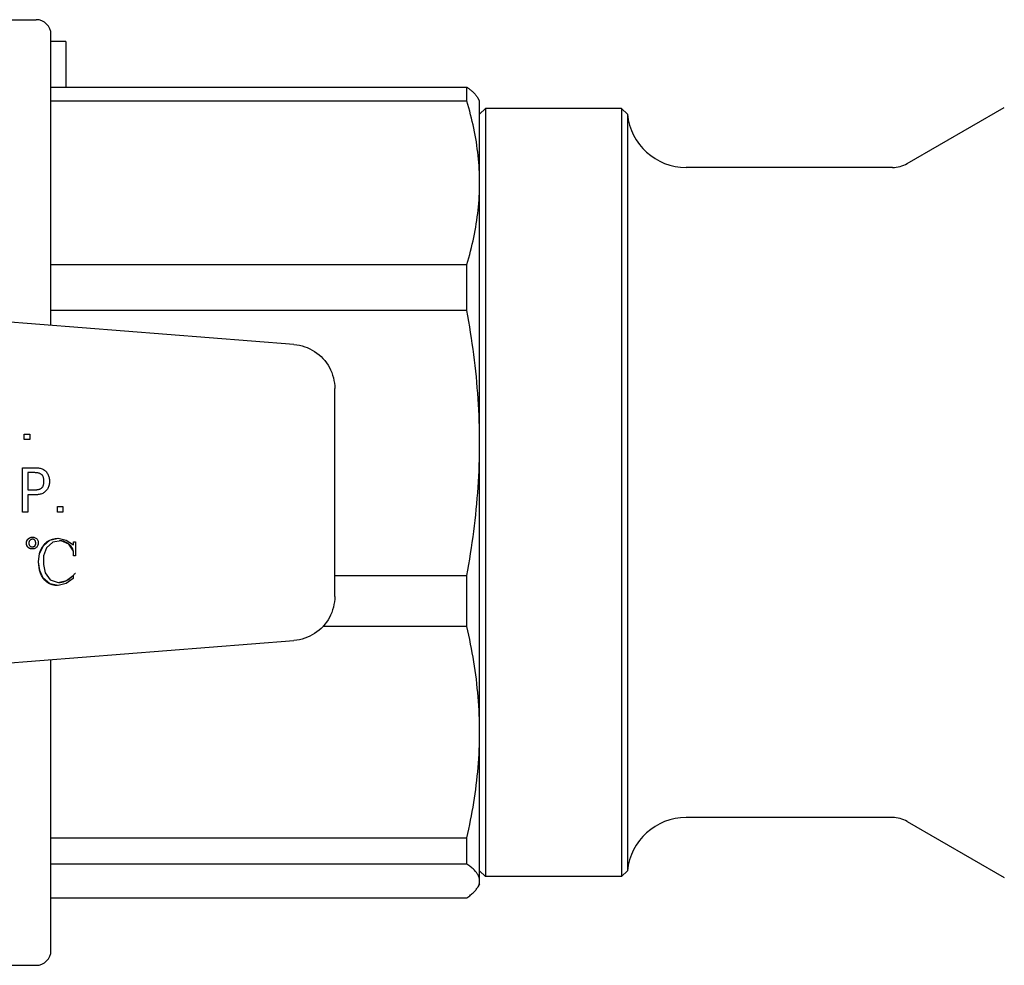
# Model space of a CAD drawing. Header units: millimetres. Extents: x 65 to 3510, y 33 to 336.
# Tile 5 of 6: x 341 to 374, y 304 to 336. Entities that reach past the tile are written whole.
import ezdxf

# ---------------------------------------------------------------- set-up
doc = ezdxf.new("R2010")
doc.units = ezdxf.units.MM
doc.layers.add('DETAIL', color=2, linetype='Continuous')

msp = doc.modelspace()

# ---------------------------------------------------------------- linework, layer by layer
at = {"layer": 'DETAIL'}
for p, q in [((336.837, 335.78), (341.737, 335.78)), ((342.237, 325.434), (342.237, 335.28)), ((342.737, 335.046), (342.237, 335.046)), ((342.737, 335.046), (342.737, 333.495)), ((342.237, 333.495), (356.304, 333.495)), ((356.304, 333.025), (356.304, 333.495)), ((356.737, 333.03), (356.676, 333.137)), ((356.304, 333.025), (342.237, 333.025)), ((356.737, 330.258), (356.737, 333.03)), ((356.737, 332.58), (356.937, 332.78)), ((356.937, 332.78), (356.937, 306.78)), ((361.537, 332.78), (356.937, 332.78)), ((361.537, 332.78), (361.537, 306.78)), ((361.737, 332.58), (361.537, 332.78)), ((371.202, 330.914), (374.487, 332.811)), ((361.737, 332.58), (361.737, 306.98)), ((370.702, 330.78), (363.727, 330.78)), ((356.737, 321.455), (356.737, 330.258)), ((342.237, 327.491), (356.304, 327.491)), ((356.304, 325.939), (356.304, 327.491)), ((350.458, 324.788), (337.837, 325.78)), ((356.304, 325.939), (342.237, 325.939)), ((351.837, 316.265), (351.837, 323.295)), ((341.334, 321.756), (341.521, 321.756)), ((341.334, 321.568), (341.334, 321.756)), ((341.334, 321.756), (341.334, 321.756)), ((341.334, 321.568), (341.334, 321.756)), ((341.521, 321.568), (341.334, 321.568)), ((341.334, 321.568), (341.334, 321.568)), ((341.521, 321.756), (341.521, 321.568)), ((356.737, 311.67), (356.737, 321.455)), ((341.272, 320.618), (341.271, 320.618)), ((341.271, 319.118), (341.271, 320.618)), ((341.272, 320.618), (341.725, 320.618)), ((341.272, 319.118), (341.272, 320.618)), ((341.459, 320.452), (341.459, 319.868)), ((341.669, 320.452), (341.459, 320.452)), ((341.998, 320.16), (341.999, 320.16)), ((341.459, 319.868), (341.669, 319.868)), ((341.459, 319.702), (341.459, 319.118)), ((341.716, 319.702), (341.459, 319.702)), ((341.272, 319.118), (341.271, 319.118)), ((341.459, 319.118), (341.272, 319.118)), ((342.455, 319.306), (342.454, 319.306)), ((342.454, 319.118), (342.454, 319.306)), ((342.455, 319.118), (342.454, 319.118)), ((342.455, 319.306), (342.642, 319.306)), ((342.455, 319.118), (342.455, 319.306)), ((342.642, 319.118), (342.455, 319.118)), ((342.642, 319.306), (342.642, 319.118)), ((341.609, 318.271), (341.608, 318.271)), ((342.474, 318.233), (342.473, 318.233)), ((342.995, 318.112), (342.994, 318.112)), ((342.994, 318.007), (342.994, 318.112)), ((342.995, 318.112), (343.065, 318.112)), ((342.995, 318.006), (342.995, 318.112)), ((343.065, 318.112), (343.065, 317.637)), ((341.607, 317.87), (341.606, 317.87)), ((342.995, 317.796), (342.994, 317.796)), ((342.994, 317.637), (342.994, 317.796)), ((342.995, 317.637), (342.995, 317.796)), ((342.995, 317.637), (342.994, 317.637)), ((343.065, 317.637), (342.995, 317.637)), ((343.061, 317.036), (343.06, 317.036)), ((351.837, 316.97), (356.304, 316.97)), ((356.304, 315.245), (356.304, 316.97)), ((342.462, 316.629), (342.461, 316.629)), ((356.304, 315.245), (351.438, 315.245)), ((337.837, 313.78), (350.458, 314.771)), ((342.237, 304.28), (342.237, 314.126)), ((356.737, 306.636), (356.737, 311.67)), ((370.702, 308.78), (363.727, 308.78)), ((371.202, 308.646), (374.487, 306.749)), ((342.237, 308.095), (356.304, 308.095)), ((356.304, 307.208), (356.304, 308.095)), ((356.304, 307.208), (342.237, 307.208)), ((356.737, 306.98), (356.937, 306.78)), ((361.537, 306.78), (356.937, 306.78)), ((361.737, 306.98), (361.537, 306.78)), ((356.737, 306.53), (356.676, 306.423)), ((356.737, 306.53), (356.737, 306.636)), ((342.237, 306.065), (356.304, 306.065)), ((336.837, 303.78), (341.737, 303.78))]:
    msp.add_line(p, q, dxfattribs=at)
at = {"layer": 'DETAIL', "flags": 128}
for points in [[(356.304, 333.495), (356.326, 333.48), (356.347, 333.465), (356.368, 333.45), (356.388, 333.435), (356.408, 333.421), (356.427, 333.406), (356.445, 333.391), (356.463, 333.376), (356.481, 333.361), (356.498, 333.346), (356.514, 333.331), (356.53, 333.316), (356.545, 333.301), (356.56, 333.286), (356.574, 333.271), (356.587, 333.256), (356.6, 333.242), (356.613, 333.227), (356.624, 333.212), (356.636, 333.197), (356.646, 333.182), (356.657, 333.167), (356.666, 333.152), (356.675, 333.137)], [(356.737, 330.258), (356.737, 330.373), (356.734, 330.489), (356.73, 330.604), (356.725, 330.719), (356.718, 330.834), (356.709, 330.95), (356.699, 331.065), (356.688, 331.181), (356.675, 331.296), (356.66, 331.412), (356.644, 331.527), (356.627, 331.642), (356.607, 331.758), (356.587, 331.873), (356.565, 331.989), (356.542, 332.104), (356.517, 332.22), (356.491, 332.335), (356.463, 332.45), (356.434, 332.565), (356.403, 332.681), (356.372, 332.796), (356.339, 332.91), (356.304, 333.025)], [(356.304, 327.491), (356.339, 327.606), (356.372, 327.721), (356.403, 327.836), (356.434, 327.951), (356.463, 328.066), (356.49, 328.181), (356.516, 328.297), (356.541, 328.412), (356.565, 328.527), (356.586, 328.642), (356.607, 328.757), (356.626, 328.873), (356.644, 328.988), (356.66, 329.103), (356.674, 329.219), (356.687, 329.334), (356.699, 329.449), (356.709, 329.565), (356.718, 329.68), (356.725, 329.796), (356.73, 329.911), (356.734, 330.027), (356.737, 330.143), (356.737, 330.258)], [(356.737, 321.455), (356.737, 321.641), (356.734, 321.828), (356.73, 322.015), (356.725, 322.202), (356.718, 322.389), (356.709, 322.576), (356.699, 322.763), (356.688, 322.95), (356.675, 323.137), (356.66, 323.324), (356.644, 323.511), (356.627, 323.698), (356.607, 323.885), (356.587, 324.072), (356.565, 324.259), (356.542, 324.447), (356.517, 324.634), (356.491, 324.821), (356.463, 325.007), (356.434, 325.194), (356.403, 325.381), (356.372, 325.567), (356.339, 325.753), (356.304, 325.939)], [(350.458, 324.788), (350.551, 324.778), (350.643, 324.762), (350.734, 324.74), (350.823, 324.713), (350.909, 324.681), (350.994, 324.643), (351.076, 324.6), (351.156, 324.552), (351.232, 324.499), (351.305, 324.441), (351.374, 324.379), (351.439, 324.312), (351.5, 324.242), (351.557, 324.168), (351.609, 324.091), (351.656, 324.01), (351.698, 323.927), (351.734, 323.841), (351.766, 323.754), (351.791, 323.664), (351.811, 323.574), (351.826, 323.482), (351.834, 323.388), (351.837, 323.295)], [(356.304, 316.97), (356.339, 317.156), (356.372, 317.343), (356.403, 317.529), (356.434, 317.716), (356.463, 317.902), (356.49, 318.089), (356.516, 318.276), (356.541, 318.462), (356.565, 318.649), (356.586, 318.836), (356.607, 319.022), (356.626, 319.209), (356.644, 319.396), (356.66, 319.583), (356.674, 319.77), (356.687, 319.957), (356.699, 320.144), (356.709, 320.331), (356.718, 320.518), (356.725, 320.705), (356.73, 320.893), (356.734, 321.08), (356.737, 321.267), (356.737, 321.455)], [(341.998, 320.16), (341.997, 320.181), (341.996, 320.203), (341.994, 320.224), (341.991, 320.245), (341.987, 320.266), (341.982, 320.287), (341.975, 320.307), (341.967, 320.326), (341.956, 320.345), (341.944, 320.362), (341.929, 320.378), (341.913, 320.392), (341.895, 320.404), (341.876, 320.413), (341.857, 320.422), (341.837, 320.429), (341.816, 320.435), (341.796, 320.44), (341.775, 320.444), (341.754, 320.447), (341.732, 320.449), (341.711, 320.45), (341.69, 320.451), (341.669, 320.452)], [(341.999, 320.16), (341.998, 320.181), (341.997, 320.203), (341.995, 320.224), (341.992, 320.245), (341.988, 320.266), (341.983, 320.287), (341.976, 320.307), (341.968, 320.326), (341.957, 320.345), (341.945, 320.362), (341.93, 320.378), (341.914, 320.392), (341.896, 320.404), (341.877, 320.413), (341.858, 320.422), (341.838, 320.429), (341.817, 320.435), (341.796, 320.44), (341.775, 320.444), (341.754, 320.447), (341.733, 320.449), (341.712, 320.45), (341.691, 320.451), (341.669, 320.452)], [(341.725, 320.618), (341.755, 320.617), (341.786, 320.616), (341.816, 320.612), (341.846, 320.607), (341.876, 320.6), (341.906, 320.592), (341.934, 320.581), (341.962, 320.568), (341.989, 320.553), (342.015, 320.537), (342.039, 320.518), (342.062, 320.497), (342.082, 320.474), (342.102, 320.45), (342.119, 320.425), (342.134, 320.398), (342.147, 320.37), (342.158, 320.341), (342.167, 320.312), (342.174, 320.282), (342.179, 320.252), (342.183, 320.221), (342.185, 320.191), (342.185, 320.16)], [(341.669, 319.868), (341.69, 319.869), (341.711, 319.869), (341.732, 319.871), (341.754, 319.873), (341.775, 319.876), (341.796, 319.88), (341.816, 319.885), (341.837, 319.891), (341.857, 319.898), (341.876, 319.906), (341.895, 319.916), (341.913, 319.928), (341.929, 319.942), (341.944, 319.957), (341.956, 319.975), (341.967, 319.993), (341.975, 320.013), (341.982, 320.033), (341.987, 320.054), (341.991, 320.075), (341.994, 320.096), (341.996, 320.117), (341.997, 320.139), (341.998, 320.16)], [(341.669, 319.868), (341.691, 319.869), (341.712, 319.869), (341.733, 319.871), (341.754, 319.873), (341.775, 319.876), (341.796, 319.88), (341.817, 319.885), (341.838, 319.891), (341.858, 319.898), (341.877, 319.906), (341.896, 319.916), (341.914, 319.928), (341.93, 319.942), (341.945, 319.957), (341.957, 319.975), (341.968, 319.993), (341.976, 320.013), (341.983, 320.033), (341.988, 320.054), (341.992, 320.075), (341.995, 320.096), (341.997, 320.117), (341.998, 320.139), (341.999, 320.16)], [(342.185, 320.16), (342.185, 320.129), (342.183, 320.098), (342.179, 320.067), (342.173, 320.037), (342.166, 320.006), (342.157, 319.977), (342.145, 319.948), (342.132, 319.92), (342.116, 319.893), (342.099, 319.868), (342.079, 319.844), (342.057, 319.821), (342.034, 319.801), (342.01, 319.782), (341.984, 319.765), (341.956, 319.751), (341.928, 319.738), (341.899, 319.728), (341.869, 319.719), (341.839, 319.712), (341.808, 319.708), (341.778, 319.704), (341.747, 319.702), (341.716, 319.702)], [(341.405, 318.059), (341.405, 318.073), (341.405, 318.086), (341.406, 318.1), (341.409, 318.113), (341.412, 318.127), (341.416, 318.139), (341.422, 318.152), (341.428, 318.164), (341.436, 318.175), (341.444, 318.186), (341.454, 318.196), (341.463, 318.205), (341.474, 318.214), (341.484, 318.223), (341.495, 318.231), (341.506, 318.238), (341.518, 318.245), (341.53, 318.252), (341.542, 318.257), (341.555, 318.262), (341.568, 318.266), (341.581, 318.269), (341.595, 318.27), (341.608, 318.271)], [(341.406, 318.059), (341.406, 318.086), (341.409, 318.112), (341.416, 318.137), (341.428, 318.161), (341.443, 318.183), (341.461, 318.202), (341.481, 318.219), (341.502, 318.235), (341.524, 318.248), (341.548, 318.259), (341.573, 318.267), (341.6, 318.27), (341.626, 318.27), (341.652, 318.266), (341.677, 318.26), (341.702, 318.251), (341.725, 318.238), (341.746, 318.222), (341.764, 318.203), (341.778, 318.181), (341.79, 318.157), (341.798, 318.132), (341.802, 318.106), (341.804, 318.08)], [(341.657, 318.192), (341.641, 318.198), (341.625, 318.201), (341.609, 318.201), (341.593, 318.198), (341.577, 318.193), (341.562, 318.186), (341.548, 318.178), (341.535, 318.168), (341.523, 318.157), (341.512, 318.145), (341.503, 318.131), (341.496, 318.116), (341.491, 318.1), (341.489, 318.084), (341.488, 318.068), (341.489, 318.051), (341.491, 318.035), (341.495, 318.019), (341.501, 318.004), (341.509, 317.989), (341.519, 317.976), (341.531, 317.965), (341.544, 317.956), (341.559, 317.949)], [(341.559, 317.949), (341.575, 317.944), (341.591, 317.941), (341.607, 317.94), (341.624, 317.941), (341.64, 317.944), (341.655, 317.949), (341.67, 317.956), (341.684, 317.965), (341.696, 317.977), (341.705, 317.99), (341.712, 318.005), (341.717, 318.02), (341.72, 318.037), (341.721, 318.053), (341.721, 318.069), (341.72, 318.086), (341.718, 318.102), (341.715, 318.118), (341.71, 318.134), (341.704, 318.149), (341.695, 318.163), (341.684, 318.175), (341.671, 318.185), (341.657, 318.192)], [(341.61, 317.94), (341.624, 317.941), (341.638, 317.944), (341.651, 317.948), (341.664, 317.954), (341.677, 317.961), (341.688, 317.969), (341.697, 317.98), (341.705, 317.992), (341.711, 318.005), (341.715, 318.018), (341.718, 318.032), (341.72, 318.046), (341.721, 318.061), (341.72, 318.075), (341.719, 318.089), (341.717, 318.103), (341.715, 318.117), (341.711, 318.131), (341.705, 318.144), (341.699, 318.156), (341.69, 318.168), (341.68, 318.178), (341.668, 318.186), (341.656, 318.192)], [(341.656, 318.192), (341.654, 318.193), (341.653, 318.194), (341.651, 318.194), (341.65, 318.195), (341.648, 318.195), (341.646, 318.196), (341.645, 318.197), (341.643, 318.197), (341.641, 318.197), (341.64, 318.198), (341.638, 318.198), (341.636, 318.199), (341.635, 318.199), (341.633, 318.199), (341.631, 318.2), (341.63, 318.2), (341.628, 318.2), (341.626, 318.2), (341.625, 318.2), (341.623, 318.201), (341.621, 318.201), (341.62, 318.201), (341.618, 318.201), (341.616, 318.201)], [(342.461, 316.629), (342.366, 316.635), (342.272, 316.655), (342.183, 316.692), (342.102, 316.744), (342.031, 316.809), (341.97, 316.884), (341.921, 316.966), (341.882, 317.055), (341.854, 317.147), (341.835, 317.242), (341.824, 317.337), (341.819, 317.434), (341.821, 317.53), (341.832, 317.626), (341.852, 317.72), (341.884, 317.812), (341.927, 317.898), (341.981, 317.978), (342.042, 318.052), (342.113, 318.117), (342.194, 318.17), (342.283, 318.204), (342.377, 318.225), (342.473, 318.233)], [(342.995, 317.796), (342.842, 318.036), (342.578, 318.145), (342.294, 318.098), (342.082, 317.905), (341.987, 317.632), (341.979, 317.341), (342.039, 317.058), (342.208, 316.825), (342.479, 316.736), (342.76, 316.797), (342.988, 316.973), (342.983, 316.875), (342.754, 316.699), (342.475, 316.629), (342.193, 316.686), (341.977, 316.876), (341.857, 317.14), (341.82, 317.428), (341.852, 317.717), (341.98, 317.976), (342.194, 318.169), (342.475, 318.233), (342.756, 318.169), (342.995, 318.006)], [(342.994, 317.796), (342.988, 317.821), (342.98, 317.846), (342.971, 317.871), (342.96, 317.895), (342.947, 317.918), (342.933, 317.94), (342.917, 317.961), (342.9, 317.981), (342.882, 318), (342.863, 318.018), (342.843, 318.035), (342.822, 318.051), (342.8, 318.066), (342.778, 318.08), (342.755, 318.093), (342.731, 318.104), (342.707, 318.114), (342.683, 318.123), (342.657, 318.13), (342.632, 318.137), (342.606, 318.141), (342.58, 318.144), (342.554, 318.146), (342.528, 318.147)], [(341.606, 317.87), (341.593, 317.87), (341.581, 317.871), (341.568, 317.873), (341.555, 317.875), (341.543, 317.878), (341.53, 317.882), (341.518, 317.887), (341.507, 317.892), (341.495, 317.898), (341.484, 317.905), (341.474, 317.912), (341.464, 317.921), (341.455, 317.93), (341.446, 317.939), (341.439, 317.95), (341.432, 317.96), (341.426, 317.972), (341.42, 317.984), (341.416, 317.996), (341.412, 318.008), (341.41, 318.021), (341.407, 318.033), (341.406, 318.046), (341.405, 318.059)], [(341.804, 318.08), (341.803, 318.053), (341.799, 318.027), (341.793, 318.001), (341.783, 317.977), (341.77, 317.954), (341.755, 317.933), (341.736, 317.914), (341.714, 317.899), (341.691, 317.887), (341.666, 317.878), (341.641, 317.872), (341.614, 317.87), (341.588, 317.87), (341.562, 317.874), (341.537, 317.88), (341.512, 317.89), (341.489, 317.903), (341.468, 317.918), (341.449, 317.937), (341.434, 317.958), (341.422, 317.982), (341.414, 318.007), (341.408, 318.033), (341.406, 318.059)], [(342.499, 316.736), (342.526, 316.736), (342.553, 316.738), (342.581, 316.742), (342.608, 316.746), (342.634, 316.752), (342.661, 316.759), (342.687, 316.767), (342.713, 316.777), (342.738, 316.788), (342.763, 316.799), (342.787, 316.812), (342.811, 316.825), (342.835, 316.839), (342.858, 316.854), (342.88, 316.87), (342.902, 316.887), (342.923, 316.904), (342.943, 316.923), (342.961, 316.943), (342.979, 316.964), (342.997, 316.985), (343.016, 317.005), (343.036, 317.024), (343.06, 317.036)], [(351.837, 316.265), (351.834, 316.171), (351.826, 316.078), (351.811, 315.986), (351.791, 315.896), (351.766, 315.806), (351.735, 315.719), (351.698, 315.634), (351.657, 315.551), (351.61, 315.471), (351.558, 315.393), (351.502, 315.319), (351.441, 315.249), (351.375, 315.182), (351.306, 315.12), (351.233, 315.062), (351.157, 315.009), (351.077, 314.961), (350.995, 314.917), (350.91, 314.879), (350.823, 314.847), (350.734, 314.819), (350.643, 314.798), (350.551, 314.782), (350.458, 314.771)], [(356.737, 311.67), (356.737, 311.819), (356.734, 311.968), (356.73, 312.117), (356.725, 312.266), (356.718, 312.415), (356.709, 312.564), (356.699, 312.713), (356.688, 312.862), (356.675, 313.011), (356.66, 313.16), (356.644, 313.309), (356.627, 313.459), (356.607, 313.608), (356.587, 313.757), (356.565, 313.906), (356.542, 314.055), (356.517, 314.204), (356.491, 314.353), (356.463, 314.502), (356.434, 314.651), (356.403, 314.8), (356.372, 314.949), (356.339, 315.097), (356.304, 315.245)], [(356.304, 308.095), (356.339, 308.244), (356.372, 308.392), (356.403, 308.541), (356.434, 308.689), (356.463, 308.838), (356.49, 308.987), (356.516, 309.136), (356.541, 309.284), (356.565, 309.433), (356.586, 309.582), (356.607, 309.731), (356.626, 309.88), (356.644, 310.029), (356.66, 310.178), (356.674, 310.327), (356.687, 310.476), (356.699, 310.625), (356.709, 310.774), (356.718, 310.924), (356.725, 311.073), (356.73, 311.222), (356.734, 311.371), (356.737, 311.521), (356.737, 311.67)], [(356.737, 306.636), (356.737, 306.66), (356.734, 306.684), (356.73, 306.708), (356.725, 306.731), (356.718, 306.755), (356.709, 306.779), (356.699, 306.803), (356.688, 306.827), (356.675, 306.85), (356.66, 306.874), (356.644, 306.898), (356.627, 306.922), (356.607, 306.946), (356.587, 306.97), (356.565, 306.994), (356.542, 307.017), (356.517, 307.041), (356.491, 307.065), (356.463, 307.089), (356.434, 307.113), (356.403, 307.136), (356.372, 307.16), (356.339, 307.184), (356.304, 307.208)], [(356.304, 306.065), (356.339, 306.088), (356.372, 306.112), (356.403, 306.136), (356.434, 306.16), (356.463, 306.183), (356.49, 306.207), (356.516, 306.231), (356.541, 306.255), (356.565, 306.279), (356.586, 306.302), (356.607, 306.326), (356.626, 306.35), (356.644, 306.374), (356.66, 306.398), (356.674, 306.421), (356.687, 306.445), (356.699, 306.469), (356.709, 306.493), (356.718, 306.517), (356.725, 306.541), (356.73, 306.565), (356.734, 306.588), (356.737, 306.612), (356.737, 306.636)]]:
    msp.add_lwpolyline(points, dxfattribs=at)
at = {"layer": 'DETAIL'}
for centre, radius, start, end in [((341.737, 335.28), 0.5, 0, 90), ((363.727, 332.78), 2, 185.7392, 270), ((370.702, 331.78), 1, 270, 300), ((363.727, 306.78), 2, 90, 174.2608), ((370.702, 307.78), 1, 60, 90), ((341.737, 304.28), 0.5, 270, 0)]:
    msp.add_arc(centre, radius, start, end, dxfattribs=at)

doc.saveas('drawing.dxf')
